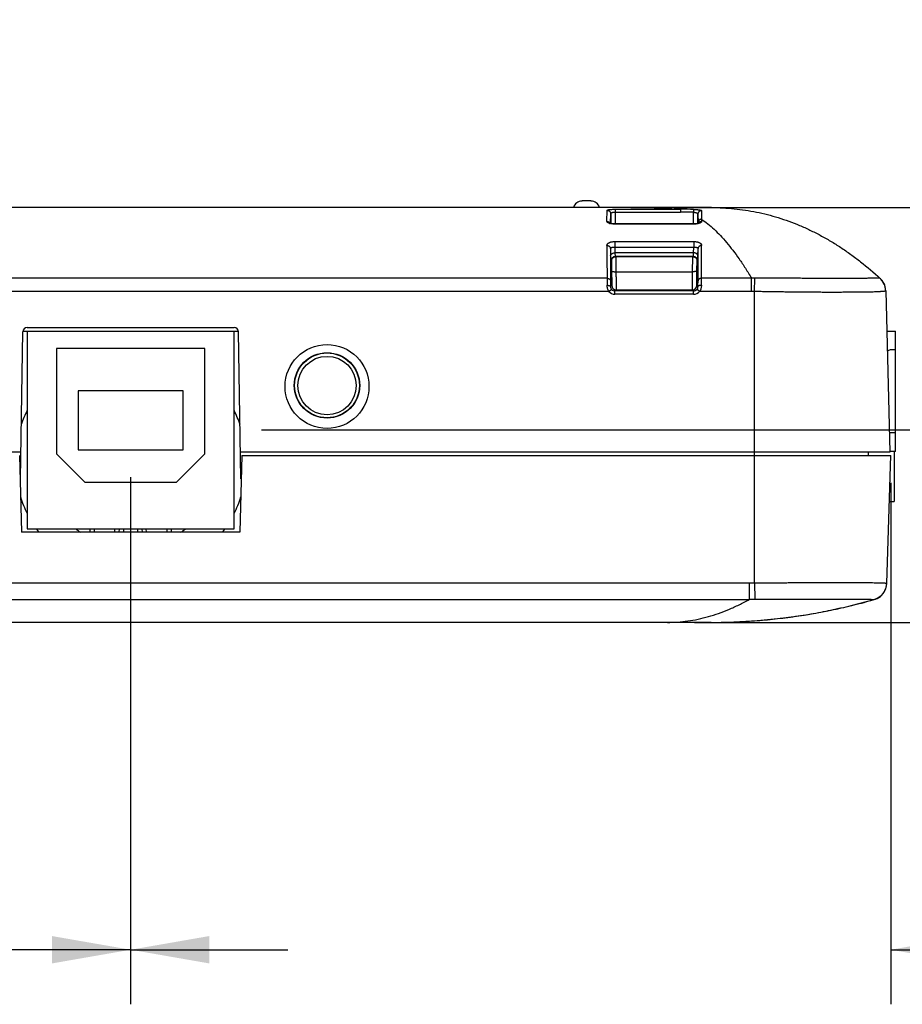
# Model space of a CAD drawing. Header units: inches. Extents: x 0 to 34, y 0 to 22.
# Tile 6 of 24: x 10.8 to 12.8, y 16.8 to 19.1. Entities that reach past the tile are written whole.
import ezdxf

# ---------------------------------------------------------------- set-up
doc = ezdxf.new("R2010")
doc.units = ezdxf.units.IN
doc.header["$LTSCALE"] = 1.87
doc.header["$MEASUREMENT"] = 0
doc.layers.get('0').update_dxf_attribs({"linetype": 'CONTINUOUS'})
doc.layers.add('DIMENSIONS', color=7, linetype='CONTINUOUS')
doc.styles.get("Standard").update_dxf_attribs({"font": 'txt', "width": 0.8})
doc.dimstyles.new('DIMSTYLE_1', dxfattribs={"dimtxt": 0.125, "dimasz": 0.18, "dimexe": 0.18, "dimexo": 0.0625, "dimgap": 0.09, "dimtad": 0, "dimtih": 1, "dimtoh": 1, "dimdec": 3, "dimzin": 4, "dimdsep": 46, "dimtxsty": 'STANDARD', "dimblk": '_FILLED', "dimblk1": '_FILLED', "dimblk2": '_FILLED', "dimcen": 0.09, "dimadec": 0, "dimazin": 0, "dimtp": 0.01, "dimtm": 0.01, "dimtfac": 1, "dimtdec": 3, "dimtofl": 0, "dimtmove": 0, "dimatfit": 3, "dimldrblk": '_FILLED', "dimfxl": 1, "dimtolj": 1, "dimtzin": 4, "dimarcsym": 0})

# ---------------------------------------------------------------- blocks, each defined once
blk = doc.blocks.new('_FILLED')
at = {"color": 0, "linetype": 'BYBLOCK'}
blk.add_solid([(0, 0), (-1, 0.174), (-1, -0.174)], dxfattribs=at)
blk = doc.blocks.new('*D22')
at = {"layer": 'DIMENSIONS', "color": 2, "linetype": 'CONTINUOUS'}
for p, q in [((9.326, 18.0287), (9.326, 16.8342)), ((11.068, 18.0422), (11.068, 16.8342)), ((9.326, 16.9592), (8.8323, 16.9592)), ((11.068, 16.9592), (11.428, 16.9592))]:
    blk.add_line(p, q, dxfattribs=at)
at = {"layer": 'DIMENSIONS', "color": 2, "linetype": 'CONTINUOUS', "xscale": 0.18, "yscale": 0.18, "zscale": 0.18}
blk.add_blockref('_FILLED', (9.326, 16.9592), dxfattribs=at)
at = {"layer": 'DIMENSIONS', "color": 2, "linetype": 'CONTINUOUS', "xscale": 0.18, "yscale": 0.18, "zscale": 0.18, "rotation": 180}
blk.add_blockref('_FILLED', (11.068, 16.9592), dxfattribs=at)
at = {"layer": 'DIMENSIONS', "color": 2, "linetype": 'CONTINUOUS', "insert": (8.7698, 17.0217), "char_height": 0.125, "width": 1.325, "attachment_point": 3, "line_spacing_factor": 0.9}
blk.add_mtext('1.742{\\Ftxt.shx;\\W1.000000;\\H0.125000; }[44.25]', dxfattribs=at)
blk = doc.blocks.new('*D23')
at = {"layer": 'DIMENSIONS', "color": 2, "linetype": 'CONTINUOUS'}
for p, q in [((11.068, 18.0422), (11.068, 16.8342)), ((12.81, 18.0287), (12.81, 16.8342)), ((11.068, 16.9592), (10.708, 16.9592)), ((12.81, 16.9592), (13.2216, 16.9592))]:
    blk.add_line(p, q, dxfattribs=at)
at = {"layer": 'DIMENSIONS', "color": 2, "linetype": 'CONTINUOUS', "xscale": 0.18, "yscale": 0.18, "zscale": 0.18}
blk.add_blockref('_FILLED', (11.068, 16.9592), dxfattribs=at)
at = {"layer": 'DIMENSIONS', "color": 2, "linetype": 'CONTINUOUS', "xscale": 0.18, "yscale": 0.18, "zscale": 0.18, "rotation": 180}
blk.add_blockref('_FILLED', (12.81, 16.9592), dxfattribs=at)
at = {"layer": 'DIMENSIONS', "color": 2, "linetype": 'CONTINUOUS', "insert": (13.2841, 17.0217), "char_height": 0.125, "width": 1.325, "attachment_point": 1, "line_spacing_factor": 0.9}
blk.add_mtext('1.742{\\Ftxt.shx;\\W1.000000;\\H0.125000; }[44.25]', dxfattribs=at)
blk = doc.blocks.new('*D24')
at = {"layer": 'DIMENSIONS', "color": 2, "linetype": 'CONTINUOUS'}
for p, q in [((13.5705, 18.1502), (13.5705, 18.5102)), ((11.3675, 18.1502), (13.6955, 18.1502)), ((12.3605, 17.7092), (13.6955, 17.7092)), ((13.5705, 17.7092), (13.5705, 17.325)), ((13.5705, 17.325), (13.688, 17.325))]:
    blk.add_line(p, q, dxfattribs=at)
at = {"layer": 'DIMENSIONS', "color": 2, "linetype": 'CONTINUOUS', "xscale": 0.18, "yscale": 0.18, "zscale": 0.18}
for p, rotation in [((13.5705, 18.1502), 270), ((13.5705, 17.7092), 90)]:
    blk.add_blockref('_FILLED', p, dxfattribs=dict(at, rotation=rotation))
at = {"layer": 'DIMENSIONS', "color": 2, "linetype": 'CONTINUOUS', "insert": (13.7505, 17.3875), "char_height": 0.125, "width": 1.125, "attachment_point": 1, "line_spacing_factor": 0.9}
blk.add_mtext('.441{\\Ftxt.shx;\\W1.000000;\\H0.125000; }[11.2]', dxfattribs=at)
blk = doc.blocks.new('*D25')
at = {"layer": 'DIMENSIONS', "color": 2, "linetype": 'CONTINUOUS'}
for p, q in [((14.3205, 18.6597), (14.3205, 19.0175)), ((14.3205, 19.0175), (14.4327, 19.0175)), ((12.2454, 18.6597), (14.4455, 18.6597)), ((11.3675, 18.1502), (14.4455, 18.1502)), ((14.3205, 18.1502), (14.3205, 17.7902))]:
    blk.add_line(p, q, dxfattribs=at)
at = {"layer": 'DIMENSIONS', "color": 2, "linetype": 'CONTINUOUS', "xscale": 0.18, "yscale": 0.18, "zscale": 0.18}
for p, rotation in [((14.3205, 18.6597), 270), ((14.3205, 18.1502), 90)]:
    blk.add_blockref('_FILLED', p, dxfattribs=dict(at, rotation=rotation))
at = {"layer": 'DIMENSIONS', "color": 2, "linetype": 'CONTINUOUS', "insert": (14.4952, 19.08), "char_height": 0.125, "width": 1.225, "attachment_point": 1, "line_spacing_factor": 0.9}
blk.add_mtext('.510{\\Ftxt.shx;\\W1.000000;\\H0.125000; }[12.94]', dxfattribs=at)

msp = doc.modelspace()

# ---------------------------------------------------------------- linework, layer by layer
at = {"color": 7, "linetype": 'CONTINUOUS'}
for p, q in [((12.3991, 18.6597), (9.7374, 18.6597)), ((12.1227, 18.6747), (12.1027, 18.6747)), ((12.1981, 18.6596), (12.1945, 18.6596)), ((12.238, 18.6591), (12.1994, 18.6596)), ((12.3303, 18.6594), (12.299, 18.6591)), ((12.3085, 18.6592), (12.3084, 18.6592)), ((12.3085, 18.6592), (12.3084, 18.6592)), ((12.3666, 18.6596), (12.3303, 18.6594)), ((12.3722, 18.6596), (12.3666, 18.6596)), ((12.3748, 18.6596), (12.3722, 18.6596)), ((12.3772, 18.6596), (12.3748, 18.6596)), ((12.3795, 18.6596), (12.3772, 18.6596)), ((12.3826, 18.6597), (12.3795, 18.6596)), ((12.3989, 18.6597), (12.3976, 18.6597)), ((12.398, 18.6597), (12.3993, 18.6597)), ((12.3993, 18.6597), (12.3989, 18.6597)), ((12.1596, 18.6279), (12.1601, 18.6534)), ((12.1676, 18.6237), (12.1681, 18.6456)), ((12.1681, 18.6456), (12.1684, 18.6233)), ((12.178, 18.6558), (12.178, 18.6492)), ((12.178, 18.6558), (12.328, 18.6558)), ((12.178, 18.6492), (12.1784, 18.6222)), ((12.178, 18.6492), (12.328, 18.6492)), ((12.328, 18.6558), (12.328, 18.6492)), ((12.3576, 18.6222), (12.358, 18.6488)), ((12.3582, 18.6554), (12.358, 18.6488)), ((12.3676, 18.6233), (12.3679, 18.6448)), ((12.3679, 18.6448), (12.3684, 18.6254)), ((12.1775, 18.6222), (12.1766, 18.6222)), ((12.3585, 18.6222), (12.1775, 18.6222)), ((12.1775, 18.6218), (12.1775, 18.6222)), ((12.3585, 18.6218), (12.1775, 18.6218)), ((12.3595, 18.6222), (12.3585, 18.6222)), ((12.3585, 18.6218), (12.3585, 18.6222)), ((12.3684, 18.6254), (12.3684, 18.6236)), ((12.3764, 18.6329), (12.3764, 18.6279)), ((12.1775, 18.5819), (12.1775, 18.5692)), ((12.1775, 18.5819), (12.3585, 18.5819)), ((12.1775, 18.5692), (12.1779, 18.5559)), ((12.1775, 18.5692), (12.3585, 18.5692)), ((12.3581, 18.5559), (12.3585, 18.5692)), ((12.3585, 18.5819), (12.3585, 18.5692)), ((12.1674, 18.5659), (12.1679, 18.5487)), ((12.1679, 18.5487), (12.1683, 18.537)), ((12.3581, 18.5559), (12.1779, 18.5559)), ((12.1779, 18.5559), (12.1783, 18.5472)), ((12.3577, 18.5472), (12.1783, 18.5472)), ((12.1783, 18.5472), (12.1791, 18.5464)), ((12.357, 18.5464), (12.179, 18.5464)), ((12.1796, 18.5464), (12.1801, 18.5126)), ((12.3558, 18.5126), (12.3564, 18.5464)), ((12.3569, 18.5464), (12.3577, 18.5472)), ((12.3577, 18.5472), (12.3581, 18.5559)), ((12.3677, 18.537), (12.3681, 18.5487)), ((12.3681, 18.5487), (12.3686, 18.5659)), ((12.1683, 18.537), (12.1691, 18.5362)), ((12.1691, 18.5363), (12.1691, 18.5362)), ((12.1697, 18.5398), (12.1702, 18.5142)), ((12.3658, 18.5142), (12.3663, 18.5398)), ((12.3668, 18.5362), (12.3677, 18.537)), ((12.3668, 18.5363), (12.3668, 18.5362)), ((12.1801, 18.5126), (12.3558, 18.5126)), ((12.1598, 18.4975), (9.6449, 18.4975)), ((12.1704, 18.4811), (12.1679, 18.4786)), ((12.3681, 18.4786), (12.3656, 18.4811)), ((12.4911, 18.4975), (12.3762, 18.4975)), ((12.491, 18.4673), (12.4911, 18.4975)), ((12.498, 18.4673), (12.4987, 18.4976)), ((12.7855, 18.4974), (12.7851, 18.4976)), ((12.7854, 18.4975), (12.7855, 18.4974)), ((12.7903, 18.4921), (12.7878, 18.4951)), ((12.7897, 18.4928), (12.7881, 18.4948)), ((12.7926, 18.4888), (12.7903, 18.4921)), ((12.7929, 18.4882), (12.7907, 18.4916)), ((12.7945, 18.4853), (12.7926, 18.4888)), ((12.7949, 18.4845), (12.7929, 18.4882)), ((12.796, 18.4816), (12.7945, 18.4853)), ((12.7972, 18.4778), (12.796, 18.4816)), ((12.798, 18.4739), (12.7972, 18.4778)), ((12.1641, 18.4673), (9.645, 18.4673)), ((12.1641, 18.4673), (12.1702, 18.4723)), ((12.1804, 18.4713), (12.1779, 18.4687)), ((12.3581, 18.4687), (12.1779, 18.4687)), ((12.1779, 18.461), (12.1779, 18.4687)), ((12.3581, 18.461), (12.1779, 18.461)), ((12.1804, 18.4713), (12.3556, 18.4713)), ((12.3581, 18.4687), (12.3556, 18.4713)), ((12.3581, 18.461), (12.3581, 18.4687)), ((12.3719, 18.4673), (12.3658, 18.4723)), ((12.491, 18.4673), (12.3719, 18.4673)), ((12.498, 17.7996), (12.498, 18.4673)), ((12.7984, 18.469), (12.8081, 18.0992)), ((10.8152, 18.0382), (10.8211, 18.3749)), ((10.8213, 18.3767), (11.3147, 18.3767)), ((10.831, 18.3767), (10.831, 17.9237)), ((10.8311, 18.3847), (11.3049, 18.3847)), ((11.305, 17.9237), (11.305, 18.3767)), ((11.3208, 18.0382), (11.3149, 18.3749)), ((12.8009, 18.3767), (12.8205, 18.3767)), ((12.8205, 18.1011), (12.8205, 18.3767)), ((10.898, 18.3367), (10.898, 18.0957)), ((11.238, 18.3367), (10.898, 18.3367)), ((11.238, 18.0957), (11.238, 18.3367)), ((12.8205, 18.3333), (12.8088, 18.3333)), ((10.948, 18.2397), (10.948, 18.1047)), ((11.188, 18.2397), (10.948, 18.2397)), ((11.188, 18.1047), (11.188, 18.2397)), ((12.8088, 18.1444), (12.8205, 18.1444)), ((10.8163, 18.0992), (9.3279, 18.0992)), ((10.898, 18.0957), (10.963, 18.0307)), ((10.948, 18.1047), (11.188, 18.1047)), ((11.173, 18.0307), (11.238, 18.0957)), ((12.8081, 18.0992), (11.3197, 18.0992)), ((12.7581, 18.0992), (12.758, 18.0912)), ((12.8205, 18.1011), (12.8081, 18.1011)), ((12.818, 18.1011), (12.818, 17.9859)), ((10.813, 18.0912), (10.8176, 17.9157)), ((11.323, 18.0912), (11.3184, 17.9157)), ((11.323, 18.0912), (12.81, 18.0912)), ((12.8008, 17.7987), (12.81, 18.0912)), ((10.8144, 18.0382), (10.8152, 18.0382)), ((10.963, 18.0307), (11.173, 18.0307)), ((11.3208, 18.0382), (11.3216, 18.0382)), ((12.8067, 17.9859), (12.818, 17.9859)), ((11.3184, 17.9157), (10.8176, 17.9157)), ((10.831, 17.9237), (11.305, 17.9237)), ((10.9745, 17.9237), (10.9741, 17.9157)), ((10.9845, 17.9237), (10.9841, 17.9157)), ((11.032, 17.9157), (11.0321, 17.9237)), ((11.042, 17.9157), (11.0421, 17.9237)), ((11.052, 17.9157), (11.0521, 17.9237)), ((11.0839, 17.9237), (11.084, 17.9157)), ((11.0939, 17.9237), (11.094, 17.9157)), ((11.104, 17.9157), (11.1039, 17.9237)), ((11.1519, 17.9157), (11.1515, 17.9237)), ((11.1619, 17.9157), (11.1615, 17.9237)), ((9.6503, 17.7996), (12.4857, 17.7996)), ((12.4857, 17.7996), (12.4857, 17.762)), ((12.498, 17.7996), (12.4984, 17.7621)), ((12.8004, 17.7944), (12.8008, 17.7987)), ((9.6503, 17.762), (12.4857, 17.762)), ((12.7713, 17.7615), (12.7717, 17.7615)), ((12.7717, 17.7615), (12.775, 17.7626)), ((12.775, 17.7626), (12.7789, 17.7643)), ((12.7789, 17.7643), (12.7826, 17.7664)), ((12.7826, 17.7664), (12.7861, 17.7689)), ((12.7861, 17.7689), (12.7893, 17.7718)), ((12.7893, 17.7718), (12.7921, 17.775)), ((12.6411, 17.7314), (12.6655, 17.7358)), ((12.6655, 17.7358), (12.6942, 17.7422)), ((12.6942, 17.7419), (12.6943, 17.7419)), ((12.398, 17.7092), (9.738, 17.7092)), ((12.398, 17.7092), (12.4505, 17.7102)), ((12.4505, 17.7102), (12.5042, 17.7133)), ((12.5042, 17.7133), (12.5579, 17.7186))]:
    msp.add_line(p, q, dxfattribs=at)
for points in [[(12.1994, 18.6596), (12.1906, 18.6596), (12.1829, 18.6597)], [(12.268, 18.6589), (12.2585, 18.6589), (12.2482, 18.659), (12.238, 18.6591)], [(12.299, 18.6591), (12.2884, 18.659), (12.2778, 18.6589), (12.268, 18.6589)], [(12.3854, 18.6597), (12.3845, 18.6597), (12.3826, 18.6597)], [(12.1766, 18.6222), (12.1748, 18.6223), (12.1731, 18.6225), (12.1715, 18.6227), (12.17, 18.6229), (12.1687, 18.6232), (12.1677, 18.6235), (12.1669, 18.6238), (12.1663, 18.624), (12.166, 18.6242), (12.1659, 18.6242)], [(12.3701, 18.6243), (12.3701, 18.6243), (12.37, 18.6242), (12.3696, 18.624), (12.3691, 18.6238), (12.3683, 18.6235), (12.3673, 18.6232), (12.366, 18.6229), (12.3646, 18.6227), (12.363, 18.6225), (12.3613, 18.6223), (12.3595, 18.6222)], [(12.7921, 17.775), (12.7946, 17.7785), (12.7967, 17.7822), (12.7984, 17.7862), (12.7996, 17.7902), (12.8004, 17.7944)], [(12.7137, 17.7465), (12.7191, 17.7477), (12.7717, 17.7615)], [(12.5579, 17.7186), (12.6117, 17.7261), (12.6327, 17.7299)]]:
    msp.add_lwpolyline(points, dxfattribs=at)
for centre, radius in [((11.518, 18.2522), 0.0749), ((11.518, 18.2517), 0.067)]:
    msp.add_circle(centre, radius, dxfattribs=at)
for centre, radius, start, end in [((12.1027, 18.6538), 0.0208, 90, 163.7398), ((12.1227, 18.6538), 0.0208, 16.2602, 90), ((12.1824, 17.4901), 1.1696, 89.6096, 89.9769), ((12.179, 16.9827), 1.677, 89.4692, 89.6111), ((12.2665, 21.7849), 3.126, 270.0272, 270.7677), ((12.2974, 18.5392), 0.1205, 75.2955, 84.7118), ((12.3265, 17.3771), 1.2787, 88.5796, 89.9331), ((12.3261, 17.3626), 1.2866, 88.5793, 89.9164), ((12.1733, 18.6484), 0.0262, 253.0565, 253.4873), ((29.0457, 18.6123), 16.8863, 180.1341, 180.38929), ((-4.8194, 18.6137), 17.196, 359.61296, 359.86357), ((28.7632, 18.6052), 16.5959, 180.13562, 180.39279), ((12.1783, 18.5372), 0.01, 90.0055, 180.9945), ((12.3577, 18.5372), 0.01, 359.0055, 89.9945), ((-4.2328, 18.6052), 16.6014, 359.60721, 359.8643), ((15.0286, 18.5146), 2.8689, 180.3403, 180.6608), ((14.0027, 18.505), 1.835, 180.4253, 180.8261), ((12.1778, 18.4787), 0.00993, 180.5799, 220.0948), ((12.1804, 18.4813), 0.01, 181.0051, 269.9949), ((12.3556, 18.4813), 0.01, 270.0051, 358.9949), ((12.3582, 18.4787), 0.00993, 319.9035, 359.42), ((10.5333, 18.505), 1.835, 359.1739, 359.5747), ((9.5057, 18.5146), 2.8706, 359.3395, 359.6598), ((12.4985, 18.1573), 0.3403, 89.964, 91.2493), ((12.7585, 18.4678), 0.04, 1.5034, 48.2813), ((12.7584, 18.4679), 0.04, 1.5, 47.4975), ((12.1779, 18.479), 0.018, 220.138, 269.9882), ((12.1779, 18.4787), 0.00999, 220.1102, 270.0058), ((12.3581, 18.4787), 0.00999, 269.9942, 319.8881), ((12.3581, 18.479), 0.018, 270.0116, 319.8604), ((12.4907, 18.1466), 0.3208, 88.6958, 89.94), ((10.8311, 18.3747), 0.01, 90, 179), ((11.3049, 18.3747), 0.01, 1, 90), ((12.8088, 18.3255), 0.00787, 90, 148.3909), ((11.068, 18.0767), 0.265, 153.4698, 161.1087), ((11.068, 18.0767), 0.265, 18.8913, 26.5302), ((12.8088, 18.1522), 0.00787, 256.4323, 270), ((11.068, 18.0767), 0.265, 197.5391, 206.5302), ((11.068, 18.0767), 0.265, 333.4698, 342.4609), ((11.068, 18.0767), 0.265, 215.2662, 217.4374), ((11.068, 18.0767), 0.198, 230.6442, 234.4564), ((11.068, 18.0767), 0.198, 305.5436, 309.3558), ((11.068, 18.0767), 0.265, 322.5626, 324.7338), ((12.4855, 18.8807), 1.0811, 270.0099, 270.6598), ((12.7608, 17.8001), 0.04, 285.206, 358.1971), ((12.7608, 17.8), 0.04, 285.788, 358.2001), ((12.4898, 18.831), 1.0689, 269.7829, 270.4636), ((12.3858, 19.1253), 1.4173, 283.3779, 285.7992), ((12.3933, 19.0927), 1.3839, 280.9139, 282.0574), ((12.3916, 19.1009), 1.3923, 282.0564, 282.5526)]:
    msp.add_arc(centre, radius, start, end, dxfattribs=at)
for centre, major_axis, ratio in [((11.518, 18.2497), (0, 0.0962), 0.999657), ((11.518, 18.2522), (0, 0.0743), 1)]:
    msp.add_ellipse(centre, major_axis=major_axis, ratio=ratio, dxfattribs=at)
for points, knots in [([(12.268, 18.6589), (12.2619, 18.6589), (12.2497, 18.659), (12.2318, 18.6591), (12.2173, 18.6593), (12.2062, 18.6595), (12.2008, 18.6596), (12.1981, 18.6596)], [0, 0, 0, 0, 0.263133, 0.520921, 0.768181, 0.886317, 1, 1, 1, 1]), ([(12.3976, 18.6597), (12.3941, 18.6597), (12.3841, 18.6597), (12.3699, 18.6596), (12.3545, 18.6596), (12.3403, 18.6595), (12.3248, 18.6594), (12.3141, 18.6593), (12.3085, 18.6592)], [0, 0, 0, 0, 0.118591, 0.336669, 0.478191, 0.637958, 0.812985, 1, 1, 1, 1]), ([(12.3993, 18.6597), (12.408, 18.6597), (12.4254, 18.6592), (12.4512, 18.6572), (12.4769, 18.654), (12.5022, 18.6496), (12.5273, 18.6438), (12.5521, 18.6368), (12.5767, 18.6285), (12.6009, 18.619), (12.625, 18.6082), (12.6487, 18.5962), (12.6722, 18.5829), (12.6955, 18.5683), (12.7184, 18.5525), (12.749, 18.5294), (12.7711, 18.5106), (12.7855, 18.4974)], [0, 0, 0, 0, 0.060859, 0.121258, 0.181342, 0.24126, 0.301163, 0.361201, 0.421521, 0.482272, 0.543597, 0.605636, 0.668524, 0.73239, 0.797359, 0.863548, 1, 1, 1, 1]), ([(12.1601, 18.6534), (12.1601, 18.6535), (12.1601, 18.6535), (12.1602, 18.6537), (12.1603, 18.6538), (12.1604, 18.6539), (12.1606, 18.654), (12.1608, 18.6541), (12.1611, 18.6543), (12.1615, 18.6544), (12.1621, 18.6546), (12.163, 18.6548), (12.164, 18.655), (12.1652, 18.6551), (12.1665, 18.6553), (12.1679, 18.6554), (12.1694, 18.6555), (12.1716, 18.6556), (12.1744, 18.6557), (12.1768, 18.6558), (12.178, 18.6558)], [0, 0, 0, 0, 0.006921, 0.014508, 0.023254, 0.033484, 0.0454, 0.059125, 0.074734, 0.092267, 0.133173, 0.18185, 0.238129, 0.301711, 0.372178, 0.448995, 0.531513, 0.618979, 0.805235, 1, 1, 1, 1]), ([(12.1601, 18.6534), (12.1606, 18.6534), (12.1616, 18.6533), (12.1631, 18.6529), (12.1645, 18.6521), (12.1657, 18.6512), (12.1667, 18.65), (12.1675, 18.6486), (12.1679, 18.6472), (12.168, 18.6461), (12.1681, 18.6456)], [0, 0, 0, 0, 0.125569, 0.251059, 0.376407, 0.501546, 0.626451, 0.751131, 0.875619, 1, 1, 1, 1]), ([(12.1681, 18.6456), (12.1681, 18.6458), (12.1681, 18.646), (12.1682, 18.6464), (12.1684, 18.6467), (12.1687, 18.647), (12.1691, 18.6474), (12.1696, 18.6477), (12.1701, 18.6479), (12.1707, 18.6482), (12.1714, 18.6484), (12.1725, 18.6487), (12.174, 18.649), (12.1759, 18.6492), (12.1773, 18.6492), (12.178, 18.6492)], [0, 0, 0, 0, 0.032087, 0.065236, 0.100792, 0.139918, 0.183506, 0.232198, 0.286413, 0.346378, 0.412138, 0.483556, 0.641841, 0.816473, 1, 1, 1, 1]), ([(12.358, 18.6488), (12.3587, 18.6488), (12.3601, 18.6487), (12.362, 18.6484), (12.3635, 18.6481), (12.3645, 18.6477), (12.3652, 18.6475), (12.3659, 18.6472), (12.3664, 18.6469), (12.3669, 18.6465), (12.3672, 18.6462), (12.3675, 18.6459), (12.3678, 18.6455), (12.3679, 18.6452), (12.3679, 18.6449), (12.3679, 18.6448)], [0, 0, 0, 0, 0.183077, 0.357059, 0.514916, 0.58634, 0.652297, 0.71264, 0.767379, 0.816669, 0.860827, 0.900351, 0.935984, 0.968774, 1, 1, 1, 1]), ([(12.3582, 18.6554), (12.3594, 18.6553), (12.3617, 18.6553), (12.3646, 18.6551), (12.3668, 18.6549), (12.3683, 18.6547), (12.3697, 18.6546), (12.371, 18.6544), (12.3722, 18.6542), (12.3732, 18.654), (12.3741, 18.6538), (12.3747, 18.6536), (12.3752, 18.6534), (12.3754, 18.6533), (12.3757, 18.6532), (12.3759, 18.6531), (12.376, 18.653), (12.3761, 18.6528), (12.3762, 18.6527), (12.3762, 18.6526), (12.3762, 18.6526)], [0, 0, 0, 0, 0.194179, 0.379875, 0.467146, 0.549565, 0.626393, 0.696994, 0.760829, 0.817454, 0.866539, 0.907868, 0.925597, 0.941374, 0.955225, 0.96721, 0.977434, 0.986076, 0.993436, 1, 1, 1, 1]), ([(12.3762, 18.6526), (12.3757, 18.6526), (12.3746, 18.6526), (12.3731, 18.6521), (12.3717, 18.6514), (12.3704, 18.6505), (12.3693, 18.6493), (12.3686, 18.6479), (12.3681, 18.6464), (12.3679, 18.6453), (12.3679, 18.6448)], [0, 0, 0, 0, 0.125494, 0.250931, 0.376249, 0.501383, 0.626306, 0.751023, 0.875561, 1, 1, 1, 1]), ([(12.3762, 18.6526), (12.3762, 18.652), (12.3763, 18.6509), (12.3764, 18.6482), (12.3764, 18.6443), (12.3765, 18.6389), (12.3764, 18.635), (12.3764, 18.6329)], [0, 0, 0, 0, 0.085169, 0.181088, 0.406448, 0.678557, 1, 1, 1, 1]), ([(12.1596, 18.6279), (12.1603, 18.6279), (12.1617, 18.6277), (12.1633, 18.627), (12.1645, 18.6263), (12.1653, 18.6256), (12.166, 18.6248), (12.1664, 18.6242), (12.1666, 18.6239)], [0, 0, 0, 0, 0.253178, 0.504747, 0.629785, 0.754019, 0.877415, 1, 1, 1, 1]), ([(12.1656, 18.6233), (12.1652, 18.6235), (12.1643, 18.6238), (12.1631, 18.6243), (12.162, 18.6248), (12.1611, 18.6254), (12.1604, 18.626), (12.1599, 18.6266), (12.1597, 18.6271), (12.1596, 18.6276), (12.1596, 18.6278), (12.1596, 18.6279)], [0, 0, 0, 0, 0.182503, 0.347896, 0.495628, 0.62574, 0.738795, 0.836357, 0.92164, 0.961326, 1, 1, 1, 1]), ([(12.1775, 18.6218), (12.1764, 18.6218), (12.1748, 18.6218), (12.1727, 18.622), (12.1708, 18.6222), (12.1689, 18.6225), (12.1671, 18.6229), (12.1662, 18.6231), (12.1658, 18.6233)], [0, 0, 0, 0, 0.269476, 0.401674, 0.530901, 0.776557, 0.89138, 1, 1, 1, 1]), ([(12.3704, 18.6233), (12.3695, 18.6231), (12.3677, 18.6226), (12.3648, 18.6221), (12.3618, 18.6218), (12.3596, 18.6218), (12.3585, 18.6218)], [0, 0, 0, 0, 0.222178, 0.467617, 0.729538, 1, 1, 1, 1]), ([(12.3764, 18.6329), (12.3759, 18.6329), (12.3751, 18.6329), (12.3741, 18.6326), (12.3731, 18.6323), (12.372, 18.6317), (12.371, 18.6309), (12.3703, 18.6302), (12.3696, 18.6294), (12.369, 18.6283), (12.3685, 18.6269), (12.3684, 18.6259), (12.3684, 18.6254)], [0, 0, 0, 0, 0.127484, 0.19118, 0.254745, 0.38119, 0.506715, 0.56917, 0.631371, 0.754912, 0.877678, 1, 1, 1, 1]), ([(12.3764, 18.6279), (12.3757, 18.6279), (12.3743, 18.6277), (12.3727, 18.627), (12.3715, 18.6263), (12.3707, 18.6256), (12.37, 18.6248), (12.3696, 18.6242), (12.3694, 18.6239)], [0, 0, 0, 0, 0.253182, 0.504752, 0.62979, 0.754023, 0.877417, 1, 1, 1, 1]), ([(12.3764, 18.6279), (12.3764, 18.6278), (12.3764, 18.6276), (12.3763, 18.6272), (12.3761, 18.6266), (12.3756, 18.626), (12.3749, 18.6254), (12.374, 18.6248), (12.373, 18.6243), (12.3717, 18.6238), (12.3709, 18.6235), (12.3704, 18.6233)], [0, 0, 0, 0, 0.038703, 0.078442, 0.163882, 0.261555, 0.374613, 0.504714, 0.652481, 0.817802, 1, 1, 1, 1]), ([(12.3764, 18.6329), (12.3813, 18.6296), (12.3912, 18.6222), (12.4055, 18.6097), (12.4199, 18.5954), (12.4342, 18.5793), (12.4485, 18.5614), (12.4628, 18.5418), (12.4771, 18.5204), (12.4864, 18.5053), (12.4911, 18.4975)], [0, 0, 0, 0, 0.099978, 0.20623, 0.319294, 0.439614, 0.567561, 0.703444, 0.847518, 1, 1, 1, 1]), ([(12.1594, 18.5727), (12.1594, 18.573), (12.1595, 18.5736), (12.1597, 18.5745), (12.1602, 18.5754), (12.1607, 18.5763), (12.1615, 18.5771), (12.1624, 18.5778), (12.1634, 18.5785), (12.1646, 18.5792), (12.1659, 18.5798), (12.1673, 18.5803), (12.1688, 18.5808), (12.171, 18.5813), (12.1739, 18.5818), (12.1763, 18.5819), (12.1775, 18.5819)], [0, 0, 0, 0, 0.040734, 0.082362, 0.125846, 0.172016, 0.221489, 0.274691, 0.331871, 0.393121, 0.458396, 0.527523, 0.600213, 0.676072, 0.835176, 1, 1, 1, 1]), ([(12.1594, 18.5727), (12.1599, 18.5727), (12.1607, 18.5727), (12.1617, 18.5725), (12.1627, 18.5722), (12.1638, 18.5716), (12.1651, 18.5708), (12.1661, 18.5698), (12.1668, 18.5686), (12.1673, 18.5673), (12.1674, 18.5664), (12.1674, 18.5659)], [0, 0, 0, 0, 0.133179, 0.199448, 0.265283, 0.395056, 0.521869, 0.645385, 0.765749, 0.883594, 1, 1, 1, 1]), ([(12.1674, 18.5659), (12.1674, 18.566), (12.1675, 18.5663), (12.1676, 18.5666), (12.1678, 18.5669), (12.1681, 18.5672), (12.1685, 18.5675), (12.169, 18.5678), (12.1696, 18.568), (12.1702, 18.5682), (12.1709, 18.5685), (12.172, 18.5687), (12.1735, 18.569), (12.1755, 18.5691), (12.1768, 18.5692), (12.1775, 18.5692)], [0, 0, 0, 0, 0.029563, 0.060643, 0.094796, 0.13317, 0.176529, 0.225355, 0.279915, 0.340318, 0.40654, 0.478418, 0.637751, 0.813996, 1, 1, 1, 1]), ([(12.3585, 18.5819), (12.3597, 18.5819), (12.3621, 18.5818), (12.365, 18.5813), (12.3672, 18.5808), (12.3687, 18.5803), (12.3701, 18.5798), (12.3714, 18.5792), (12.3726, 18.5785), (12.3736, 18.5778), (12.3745, 18.5771), (12.3753, 18.5763), (12.3758, 18.5754), (12.3763, 18.5745), (12.3765, 18.5737), (12.3766, 18.573), (12.3766, 18.5727)], [0, 0, 0, 0, 0.164825, 0.323918, 0.39977, 0.472454, 0.541576, 0.606849, 0.668098, 0.72528, 0.778486, 0.827963, 0.874138, 0.917627, 0.959259, 1, 1, 1, 1]), ([(12.3585, 18.5692), (12.3592, 18.5692), (12.3605, 18.5691), (12.3625, 18.569), (12.364, 18.5687), (12.3651, 18.5685), (12.3658, 18.5682), (12.3664, 18.568), (12.367, 18.5678), (12.3675, 18.5675), (12.3678, 18.5672), (12.3682, 18.5669), (12.3684, 18.5666), (12.3685, 18.5663), (12.3686, 18.566), (12.3686, 18.5659)], [0, 0, 0, 0, 0.186003, 0.362243, 0.521571, 0.593452, 0.659675, 0.720075, 0.774635, 0.823469, 0.866833, 0.905201, 0.939346, 0.97042, 1, 1, 1, 1]), ([(12.3766, 18.5727), (12.3761, 18.5727), (12.3753, 18.5727), (12.3743, 18.5725), (12.3733, 18.5722), (12.3722, 18.5716), (12.3709, 18.5708), (12.3699, 18.5698), (12.3692, 18.5686), (12.3687, 18.5673), (12.3686, 18.5664), (12.3686, 18.5659)], [0, 0, 0, 0, 0.133179, 0.199448, 0.265284, 0.395057, 0.52187, 0.645386, 0.765749, 0.883594, 1, 1, 1, 1]), ([(12.1679, 18.5487), (12.1679, 18.5489), (12.1679, 18.5494), (12.168, 18.5501), (12.1683, 18.5508), (12.1687, 18.5517), (12.1695, 18.5527), (12.1708, 18.5538), (12.1723, 18.5547), (12.174, 18.5554), (12.1759, 18.5558), (12.1772, 18.5559), (12.1779, 18.5559)], [0, 0, 0, 0, 0.051351, 0.103269, 0.156179, 0.210486, 0.32425, 0.446163, 0.576228, 0.7133, 0.855393, 1, 1, 1, 1]), ([(12.179, 18.5464), (12.1786, 18.5464), (12.1778, 18.5464), (12.1766, 18.5462), (12.1755, 18.5458), (12.1742, 18.5452), (12.1727, 18.5442), (12.1714, 18.5428), (12.1703, 18.5413), (12.1696, 18.5397), (12.1692, 18.538), (12.1691, 18.5368), (12.1691, 18.5363)], [0, 0, 0, 0, 0.076247, 0.151413, 0.224643, 0.295441, 0.429105, 0.553528, 0.670811, 0.783097, 0.892272, 1, 1, 1, 1]), ([(12.3668, 18.5363), (12.3669, 18.5368), (12.3668, 18.538), (12.3664, 18.5397), (12.3657, 18.5413), (12.3646, 18.5428), (12.3633, 18.5442), (12.3618, 18.5452), (12.3605, 18.5458), (12.3594, 18.5462), (12.3582, 18.5464), (12.3574, 18.5464), (12.357, 18.5464)], [0, 0, 0, 0, 0.107728, 0.216903, 0.329189, 0.446472, 0.570895, 0.704559, 0.775357, 0.848587, 0.923753, 1, 1, 1, 1]), ([(12.3681, 18.5487), (12.3681, 18.5489), (12.3681, 18.5494), (12.368, 18.5501), (12.3677, 18.5508), (12.3673, 18.5517), (12.3665, 18.5527), (12.3652, 18.5538), (12.3637, 18.5547), (12.362, 18.5554), (12.3601, 18.5558), (12.3588, 18.5559), (12.3581, 18.5559)], [0, 0, 0, 0, 0.051351, 0.103269, 0.156179, 0.210486, 0.32425, 0.446163, 0.576228, 0.7133, 0.855393, 1, 1, 1, 1]), ([(12.1702, 18.5142), (12.1702, 18.5119), (12.1702, 18.5086), (12.1703, 18.5043), (12.1703, 18.5012), (12.1704, 18.4983), (12.1704, 18.4956), (12.1704, 18.493), (12.1704, 18.4907), (12.1705, 18.4885), (12.1705, 18.4869), (12.1705, 18.4858), (12.1705, 18.485), (12.1705, 18.4843), (12.1705, 18.4836), (12.1705, 18.4831), (12.1705, 18.4826), (12.1704, 18.4821), (12.1704, 18.4818), (12.1704, 18.4816), (12.1704, 18.4815), (12.1704, 18.4814), (12.1704, 18.4813), (12.1704, 18.4812), (12.1704, 18.4812), (12.1704, 18.4811), (12.1704, 18.4811), (12.1704, 18.4811), (12.1704, 18.4811), (12.1704, 18.4811)], [0, 0, 0, 0, 0.202491, 0.299464, 0.392606, 0.481206, 0.564623, 0.642238, 0.713424, 0.777651, 0.834477, 0.859982, 0.883475, 0.904901, 0.924225, 0.941418, 0.956451, 0.969294, 0.979917, 0.984392, 0.988307, 0.991661, 0.994452, 0.996681, 0.998344, 0.998964, 0.999445, 0.999787, 1, 1, 1, 1]), ([(12.1702, 18.5142), (12.1702, 18.5141), (12.1702, 18.5141), (12.1702, 18.514), (12.1703, 18.5139), (12.1704, 18.5138), (12.1706, 18.5136), (12.171, 18.5135), (12.1714, 18.5134), (12.1719, 18.5132), (12.1725, 18.5131), (12.1731, 18.513), (12.1739, 18.5129), (12.1749, 18.5128), (12.1764, 18.5127), (12.1782, 18.5126), (12.1795, 18.5126), (12.1801, 18.5126)], [0, 0, 0, 0, 0.008308, 0.017314, 0.027473, 0.039096, 0.067418, 0.103129, 0.146402, 0.197113, 0.254955, 0.319496, 0.390212, 0.466491, 0.632991, 0.813009, 1, 1, 1, 1]), ([(12.1801, 18.5126), (12.1802, 18.5098), (12.1802, 18.5057), (12.1803, 18.5003), (12.1803, 18.4964), (12.1804, 18.4928), (12.1804, 18.4893), (12.1804, 18.4861), (12.1804, 18.4832), (12.1805, 18.4806), (12.1805, 18.4785), (12.1805, 18.4771), (12.1805, 18.4761), (12.1805, 18.4752), (12.1805, 18.4744), (12.1805, 18.4737), (12.1805, 18.4731), (12.1804, 18.4726), (12.1804, 18.4723), (12.1804, 18.4721), (12.1804, 18.4719), (12.1804, 18.4718), (12.1804, 18.4716), (12.1804, 18.4715), (12.1804, 18.4714), (12.1804, 18.4714), (12.1804, 18.4713), (12.1804, 18.4713), (12.1804, 18.4713), (12.1804, 18.4713), (12.1804, 18.4713)], [0, 0, 0, 0, 0.202515, 0.299493, 0.392642, 0.48126, 0.564682, 0.642279, 0.71347, 0.777718, 0.834542, 0.860034, 0.883514, 0.904938, 0.924266, 0.941462, 0.956494, 0.969333, 0.974923, 0.979955, 0.984429, 0.988342, 0.991693, 0.994481, 0.996705, 0.998363, 0.998981, 0.999458, 0.999796, 1, 1, 1, 1]), ([(12.3556, 18.4713), (12.3556, 18.4713), (12.3556, 18.4713), (12.3556, 18.4713), (12.3556, 18.4713), (12.3556, 18.4714), (12.3556, 18.4714), (12.3556, 18.4715), (12.3556, 18.4716), (12.3556, 18.4718), (12.3556, 18.4719), (12.3556, 18.4721), (12.3556, 18.4723), (12.3556, 18.4726), (12.3555, 18.4731), (12.3555, 18.4737), (12.3555, 18.4744), (12.3555, 18.4752), (12.3555, 18.4761), (12.3555, 18.4771), (12.3555, 18.4785), (12.3555, 18.4806), (12.3556, 18.4832), (12.3556, 18.4861), (12.3556, 18.4893), (12.3556, 18.4928), (12.3557, 18.4964), (12.3557, 18.5003), (12.3558, 18.5057), (12.3558, 18.5098), (12.3558, 18.5126)], [0, 0, 0, 0, 0.000204, 0.000542, 0.001019, 0.001637, 0.003295, 0.005519, 0.008307, 0.011658, 0.015571, 0.020045, 0.025077, 0.030667, 0.043506, 0.058538, 0.075734, 0.095062, 0.116487, 0.139966, 0.165458, 0.222282, 0.28653, 0.357721, 0.435318, 0.51874, 0.607358, 0.700507, 0.797485, 1, 1, 1, 1]), ([(12.3658, 18.5142), (12.3658, 18.5141), (12.3658, 18.5141), (12.3658, 18.514), (12.3657, 18.5139), (12.3656, 18.5138), (12.3654, 18.5136), (12.365, 18.5135), (12.3646, 18.5134), (12.3641, 18.5132), (12.3635, 18.5131), (12.3629, 18.513), (12.3621, 18.5129), (12.3611, 18.5128), (12.3596, 18.5127), (12.3578, 18.5126), (12.3565, 18.5126), (12.3558, 18.5126)], [0, 0, 0, 0, 0.008308, 0.017314, 0.027473, 0.039096, 0.067418, 0.10313, 0.146402, 0.197113, 0.254955, 0.319496, 0.390212, 0.466491, 0.632991, 0.813009, 1, 1, 1, 1]), ([(12.3656, 18.4811), (12.3656, 18.4811), (12.3656, 18.4811), (12.3656, 18.4811), (12.3656, 18.4811), (12.3656, 18.4812), (12.3656, 18.4812), (12.3656, 18.4813), (12.3656, 18.4814), (12.3656, 18.4815), (12.3656, 18.4816), (12.3656, 18.4818), (12.3656, 18.4821), (12.3655, 18.4826), (12.3655, 18.4831), (12.3655, 18.4836), (12.3655, 18.4843), (12.3655, 18.485), (12.3655, 18.4858), (12.3655, 18.4869), (12.3655, 18.4885), (12.3656, 18.4907), (12.3656, 18.493), (12.3656, 18.4956), (12.3656, 18.4983), (12.3657, 18.5012), (12.3657, 18.5043), (12.3658, 18.5086), (12.3658, 18.5119), (12.3658, 18.5142)], [0, 0, 0, 0, 0.000213, 0.000555, 0.001036, 0.001656, 0.003319, 0.005548, 0.008339, 0.011693, 0.015608, 0.020083, 0.030706, 0.043549, 0.058582, 0.075775, 0.095099, 0.116525, 0.140018, 0.165523, 0.22235, 0.286576, 0.357762, 0.435377, 0.518794, 0.607393, 0.700536, 0.797509, 1, 1, 1, 1]), ([(12.1598, 18.4975), (12.1603, 18.4975), (12.1613, 18.4975), (12.1628, 18.4971), (12.1642, 18.4966), (12.1654, 18.4958), (12.1664, 18.4949), (12.1672, 18.4938), (12.1676, 18.4927), (12.1678, 18.4918), (12.1678, 18.4914)], [0, 0, 0, 0, 0.139474, 0.276881, 0.410456, 0.538856, 0.661399, 0.778239, 0.890454, 1, 1, 1, 1]), ([(12.1641, 18.4673), (12.1634, 18.4684), (12.1622, 18.4706), (12.1609, 18.4742), (12.1601, 18.4778), (12.1599, 18.4803), (12.1599, 18.4815)], [0, 0, 0, 0, 0.255846, 0.509458, 0.758352, 1, 1, 1, 1]), ([(12.1599, 18.4815), (12.1604, 18.4815), (12.1614, 18.4815), (12.1629, 18.4813), (12.1643, 18.4811), (12.1653, 18.4808), (12.166, 18.4805), (12.1665, 18.4803), (12.1669, 18.48), (12.1673, 18.4797), (12.1675, 18.4795), (12.1677, 18.4792), (12.1679, 18.4789), (12.1679, 18.4787), (12.1679, 18.4786)], [0, 0, 0, 0, 0.17116, 0.336656, 0.491329, 0.630635, 0.693426, 0.751204, 0.803812, 0.851272, 0.893841, 0.932091, 0.967013, 1, 1, 1, 1]), ([(12.3761, 18.4815), (12.3756, 18.4815), (12.3746, 18.4815), (12.3731, 18.4813), (12.3717, 18.4811), (12.3707, 18.4808), (12.37, 18.4805), (12.3695, 18.4803), (12.3691, 18.48), (12.3687, 18.4797), (12.3685, 18.4795), (12.3683, 18.4792), (12.3681, 18.4789), (12.3681, 18.4787), (12.3681, 18.4786)], [0, 0, 0, 0, 0.171162, 0.336661, 0.491334, 0.630641, 0.693431, 0.751207, 0.803815, 0.851273, 0.893841, 0.932091, 0.967013, 1, 1, 1, 1]), ([(12.3762, 18.4975), (12.3757, 18.4975), (12.3747, 18.4975), (12.3732, 18.4971), (12.3718, 18.4966), (12.3706, 18.4958), (12.3696, 18.4949), (12.3688, 18.4938), (12.3684, 18.4927), (12.3682, 18.4918), (12.3682, 18.4914)], [0, 0, 0, 0, 0.139473, 0.276878, 0.410453, 0.538853, 0.661396, 0.778238, 0.890454, 1, 1, 1, 1]), ([(12.3761, 18.4815), (12.3761, 18.4803), (12.3759, 18.4778), (12.3751, 18.4742), (12.3738, 18.4706), (12.3726, 18.4684), (12.3719, 18.4673)], [0, 0, 0, 0, 0.241649, 0.490543, 0.744154, 1, 1, 1, 1]), ([(12.7851, 18.4976), (12.785, 18.4976), (12.7849, 18.4976), (12.7846, 18.4976), (12.7842, 18.4976), (12.7835, 18.4976), (12.7827, 18.4976), (12.7817, 18.4976), (12.7801, 18.4976), (12.7777, 18.4976), (12.7743, 18.4976), (12.7703, 18.4976), (12.7656, 18.4976), (12.7604, 18.4975), (12.7546, 18.4975), (12.7482, 18.4974), (12.7412, 18.4974), (12.7336, 18.4974), (12.7255, 18.4974), (12.7169, 18.4974), (12.7094, 18.4974), (12.7032, 18.4975), (12.6966, 18.4974), (12.6881, 18.4974), (12.6776, 18.4974), (12.6667, 18.4974), (12.6553, 18.4973), (12.6436, 18.4973), (12.6316, 18.4974), (12.6192, 18.4974), (12.6066, 18.4975), (12.5937, 18.4975), (12.5806, 18.4975), (12.5672, 18.4975), (12.5537, 18.4976), (12.5401, 18.4976), (12.5264, 18.4976), (12.5126, 18.4976), (12.5033, 18.4976), (12.4987, 18.4976)], [0, 0, 0, 0, 0.000548, 0.001229, 0.002996, 0.005308, 0.008172, 0.011589, 0.015562, 0.025177, 0.037001, 0.051021, 0.067202, 0.085484, 0.105831, 0.128218, 0.15262, 0.17899, 0.207271, 0.237401, 0.269305, 0.285896, 0.302899, 0.338105, 0.374849, 0.413054, 0.45264, 0.49352, 0.535602, 0.578783, 0.62296, 0.668031, 0.713897, 0.760457, 0.807608, 0.855245, 0.903259, 0.951548, 1, 1, 1, 1]), ([(12.7984, 18.4688), (12.7984, 18.4688), (12.7984, 18.4687), (12.7984, 18.4686), (12.7982, 18.4685), (12.7981, 18.4684), (12.7979, 18.4683), (12.7976, 18.4682), (12.7973, 18.4681), (12.7969, 18.468), (12.7961, 18.4678), (12.7952, 18.4677), (12.794, 18.4675), (12.7926, 18.4674), (12.7911, 18.4672), (12.7894, 18.4671), (12.7875, 18.467), (12.7855, 18.4669), (12.7833, 18.4667), (12.78, 18.4666), (12.7754, 18.4664), (12.7694, 18.4661), (12.7628, 18.4659), (12.7556, 18.4658), (12.7477, 18.4657), (12.7392, 18.4656), (12.7301, 18.4655), (12.7205, 18.4655), (12.7103, 18.4655), (12.6997, 18.4654), (12.6885, 18.4654), (12.6769, 18.4653), (12.6648, 18.4653), (12.6524, 18.4654), (12.6396, 18.4655), (12.6264, 18.4656), (12.6129, 18.4657), (12.6015, 18.4658), (12.5922, 18.4659), (12.5828, 18.466), (12.571, 18.4661), (12.5566, 18.4663), (12.5421, 18.4665), (12.5274, 18.4667), (12.5127, 18.467), (12.5029, 18.4672), (12.498, 18.4673)], [0, 0, 0, 0, 0.000357, 0.000764, 0.001264, 0.001879, 0.002621, 0.003497, 0.004513, 0.005671, 0.008417, 0.011747, 0.015662, 0.020163, 0.02525, 0.030921, 0.037173, 0.044003, 0.051408, 0.059384, 0.077027, 0.096891, 0.11893, 0.143091, 0.169318, 0.197547, 0.227711, 0.259737, 0.293545, 0.329056, 0.366183, 0.404838, 0.444929, 0.486358, 0.529026, 0.572829, 0.617662, 0.663416, 0.686604, 0.709981, 0.757243, 0.80509, 0.853407, 0.902075, 0.95098, 1, 1, 1, 1]), ([(12.498, 17.7996), (12.5079, 17.7997), (12.5276, 17.7999), (12.5521, 17.8001), (12.5715, 17.8002), (12.5858, 17.8003), (12.5999, 17.8003), (12.6138, 17.8004), (12.6274, 17.8005), (12.6407, 17.8005), (12.6536, 17.8005), (12.6661, 17.8006), (12.6783, 17.8006), (12.69, 17.8006), (12.7012, 17.8005), (12.712, 17.8005), (12.7222, 17.8005), (12.7319, 17.8005), (12.7411, 17.8004), (12.7496, 17.8004), (12.7576, 17.8003), (12.7649, 17.8003), (12.7716, 17.8002), (12.7776, 17.8001), (12.7829, 17.8), (12.7876, 17.7999), (12.791, 17.7997), (12.7934, 17.7997), (12.795, 17.7996), (12.7963, 17.7995), (12.7975, 17.7994), (12.7984, 17.7994), (12.799, 17.7993), (12.7994, 17.7993), (12.7997, 17.7992), (12.8, 17.7992), (12.8002, 17.7991), (12.8004, 17.7991), (12.8005, 17.799), (12.8006, 17.799), (12.8007, 17.799), (12.8008, 17.799), (12.8008, 17.7989), (12.8008, 17.7989)], [0, 0, 0, 0, 0.097997, 0.195052, 0.242933, 0.290229, 0.336826, 0.382612, 0.427477, 0.471311, 0.514009, 0.555468, 0.595589, 0.634274, 0.671431, 0.70697, 0.740805, 0.772856, 0.803044, 0.831297, 0.857546, 0.881728, 0.903785, 0.923664, 0.941318, 0.956704, 0.969786, 0.975453, 0.980533, 0.985024, 0.988922, 0.992227, 0.993657, 0.994938, 0.996071, 0.997056, 0.997894, 0.998585, 0.998877, 0.999133, 0.999354, 0.999542, 1, 1, 1, 1]), ([(12.298, 17.7092), (12.3058, 17.7092), (12.3215, 17.7097), (12.345, 17.7122), (12.3686, 17.7164), (12.3921, 17.7222), (12.4156, 17.7296), (12.4391, 17.7388), (12.4626, 17.7495), (12.478, 17.7577), (12.4857, 17.762)], [0, 0, 0, 0, 0.119074, 0.238735, 0.359564, 0.482123, 0.606952, 0.734562, 0.86543, 1, 1, 1, 1]), ([(12.398, 17.7092), (12.4137, 17.7092), (12.4451, 17.7097), (12.4922, 17.7122), (12.5391, 17.7163), (12.5859, 17.722), (12.6326, 17.7293), (12.6791, 17.7383), (12.7256, 17.749), (12.7564, 17.7571), (12.7717, 17.7615)], [0, 0, 0, 0, 0.124551, 0.24893, 0.373288, 0.497775, 0.622541, 0.747736, 0.873507, 1, 1, 1, 1]), ([(12.4984, 17.7621), (12.5073, 17.7621), (12.5249, 17.7623), (12.5469, 17.7624), (12.5642, 17.7625), (12.577, 17.7625), (12.5896, 17.7626), (12.602, 17.7626), (12.6141, 17.7627), (12.6297, 17.7627), (12.6484, 17.7628), (12.6697, 17.7628), (12.6865, 17.7627), (12.699, 17.7627), (12.7078, 17.7627), (12.716, 17.7627), (12.7237, 17.7626), (12.7309, 17.7626), (12.7375, 17.7625), (12.7436, 17.7625), (12.749, 17.7624), (12.7539, 17.7623), (12.7583, 17.7622), (12.7615, 17.7621), (12.7637, 17.7621), (12.7652, 17.762), (12.7665, 17.762), (12.7677, 17.7619), (12.7687, 17.7619), (12.7695, 17.7618), (12.7701, 17.7618), (12.7705, 17.7617), (12.7707, 17.7617), (12.7709, 17.7616), (12.7711, 17.7616), (12.7712, 17.7616), (12.7713, 17.7615), (12.7713, 17.7615)], [0, 0, 0, 0, 0.097353, 0.193686, 0.241191, 0.288106, 0.334325, 0.379743, 0.424254, 0.467752, 0.551293, 0.629575, 0.701883, 0.735592, 0.767561, 0.797714, 0.825977, 0.852285, 0.876578, 0.898803, 0.91892, 0.936894, 0.952696, 0.966275, 0.972217, 0.977591, 0.982395, 0.986626, 0.990283, 0.993365, 0.995872, 0.996912, 0.997809, 0.998564, 0.999179, 0.999656, 1, 1, 1, 1])]:
    msp.add_open_spline(points, degree=3, knots=knots, dxfattribs=at)
msp.add_open_spline([(12.7855, 18.4974), (12.7855, 18.4974), (12.7855, 18.4974), (12.7855, 18.4974)], degree=3, dxfattribs=at)

# ---------------------------------------------------------------- dimensions: what is measured, and where the dimension line sits
at = {"layer": 'DIMENSIONS', "color": 2, "linetype": 'CONTINUOUS'}
for base, p1, p2, angle, picture, middle in [((14.3204905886, 18.1501777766), (12.2453977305, 18.6596777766), (11.3674986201, 18.1501777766), 270, '*D25', (15.107708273, 19.0175111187)), ((13.5705, 18.1502), (12.3605, 17.7092), (11.3675, 18.1502), 90, '*D24', (14.313, 17.325))]:
    dim = msp.add_linear_dim(base=base, p1=p1, p2=p2, angle=angle, dimstyle='DIMSTYLE_1', dxfattribs=at)
    dim.commit()
    dim.dimension.update_dxf_attribs({"geometry": picture, "text_midpoint": middle, "dimtype": 160})
for base, p1, p2, picture, middle in [((11.068, 16.9592), (9.326, 18.0287), (11.068, 18.0422), '*D22', (7.8073, 16.9592)), ((12.81, 16.9592), (11.068, 18.0422), (12.81, 18.0287), '*D23', (13.9466, 16.9592))]:
    dim = msp.add_linear_dim(base=base, p1=p1, p2=p2, dimstyle='DIMSTYLE_1', dxfattribs=at)
    dim.commit()
    dim.dimension.update_dxf_attribs({"geometry": picture, "text_midpoint": middle, "dimtype": 160})

doc.saveas('drawing.dxf')
